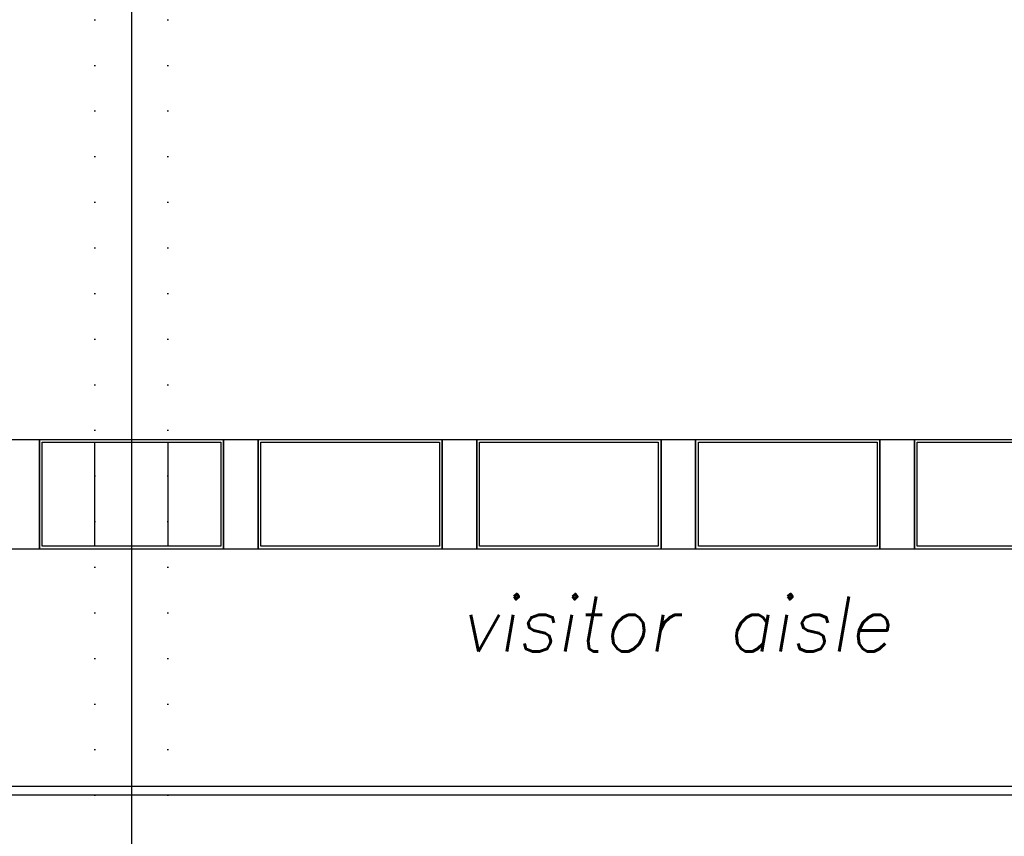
# Model space of a CAD drawing. Extents: x -19795 to 103381, y 127200 to 154480.
# Tile 27 of 76: x 26860 to 32260, y 137741 to 142218. Entities that reach past the tile are written whole.
import ezdxf

# ---------------------------------------------------------------- set-up
doc = ezdxf.new("R2010")
doc.units = 0
doc.header["$LTSCALE"] = 1000
doc.header["$MEASUREMENT"] = 0
doc.linetypes.add('DASHDOT', pattern=[1, 0.5, -0.25, 0, -0.25])
doc.linetypes.add('DOT', pattern=[0.25, 0, -0.25])
for name, color, linetype in [('B02', 7, 'CONTINUOUS'), ('B03', 7, 'CONTINUOUS'), ('B08', 7, 'CONTINUOUS')]:
    doc.layers.add(name, color=color, linetype=linetype)
doc.styles.add('TXT', font='txt.shx')

msp = doc.modelspace()

# ---------------------------------------------------------------- linework, layer by layer
at = {"layer": 'B02', "color": 5, "linetype": 'Continuous'}
msp.add_line((27472.5, 151594.9), (27472.5, 127199.6), dxfattribs=at)
at = {"layer": 'B02', "color": 5, "linetype": 'DASHDOT'}
msp.add_line((-16278, 138016), (88502.6, 138016), dxfattribs=at)
at = {"layer": 'B03', "color": 1, "linetype": 'DOT'}
for p, q in [((27272.5, 137966), (27272.5, 143781.6)), ((27672.5, 137966), (27672.5, 143743.8))]:
    msp.add_line(p, q, dxfattribs=at)
at = {"layer": 'B03', "color": 1, "linetype": 'Continuous'}
msp.add_line((5572.5, 138016), (56402.5, 138016), dxfattribs=at)
at = {"layer": 'B03', "color": 2, "linetype": 'Continuous'}
msp.add_line((41422.5, 137966), (13522.5, 137966), dxfattribs=at)
at = {"layer": 'B03', "color": 5, "linetype": 'Continuous'}
for points in [[(26777.5, 139916), (26967.5, 139916), (26967.5, 139316), (26777.5, 139316)], [(27272.5, 139901), (27672.5, 139901), (27672.5, 139331), (27272.5, 139331)], [(27977.5, 139916), (28167.5, 139916), (28167.5, 139316), (27977.5, 139316)], [(29177.5, 139916), (29367.5, 139916), (29367.5, 139316), (29177.5, 139316)], [(30377.5, 139916), (30567.5, 139916), (30567.5, 139316), (30377.5, 139316)], [(31577.5, 139916), (31767.5, 139916), (31767.5, 139316), (31577.5, 139316)]]:
    msp.add_lwpolyline(points, close=True, dxfattribs=at)
at = {"layer": 'B03', "color": 1, "linetype": 'Continuous'}
for points in [[(26967.5, 139916), (27977.5, 139916), (27977.5, 139316), (26967.5, 139316)], [(26982.5, 139901), (27962.5, 139901), (27962.5, 139331), (26982.5, 139331)], [(28167.5, 139916), (29177.5, 139916), (29177.5, 139316), (28167.5, 139316)], [(28182.5, 139901), (29162.5, 139901), (29162.5, 139331), (28182.5, 139331)], [(29367.5, 139916), (30377.5, 139916), (30377.5, 139316), (29367.5, 139316)], [(29382.5, 139901), (30362.5, 139901), (30362.5, 139331), (29382.5, 139331)], [(30567.5, 139916), (31577.5, 139916), (31577.5, 139316), (30567.5, 139316)], [(30582.5, 139901), (31562.5, 139901), (31562.5, 139331), (30582.5, 139331)], [(31767.5, 139916), (32777.5, 139916), (32777.5, 139316), (31767.5, 139316)], [(31782.5, 139901), (32762.5, 139901), (32762.5, 139331), (31782.5, 139331)]]:
    msp.add_lwpolyline(points, close=True, dxfattribs=at)

# ---------------------------------------------------------------- texts
at = {"layer": 'B08', "color": 7, "linetype": 'Continuous', "style": 'TXT', "oblique": 10}
msp.add_text('visitor aisle', height=300, dxfattribs=at).set_placement((29274, 138755))

doc.saveas('drawing.dxf')
